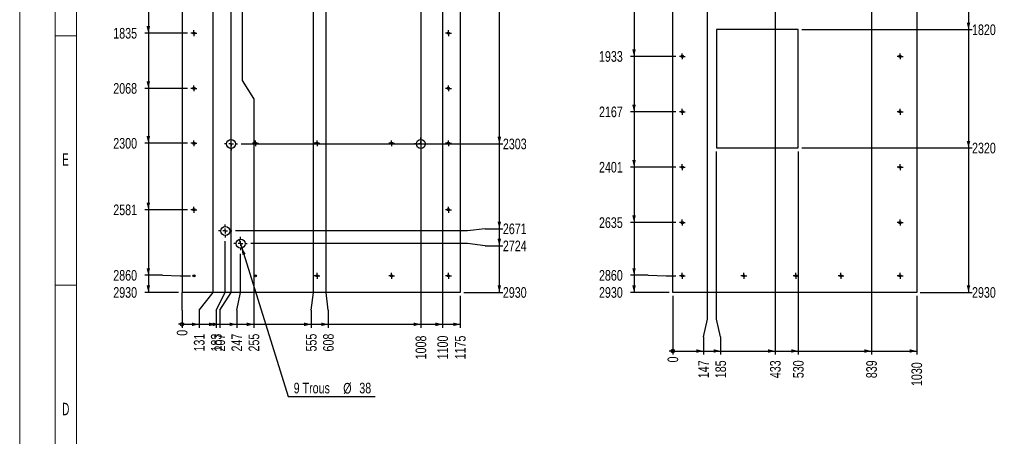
# Model space of a CAD drawing. Header units: millimetres. Extents: x 0 to 841, y 0 to 594.
# Tile 83 of 102: x 0 to 277, y 254 to 372. Entities that reach past the tile are written whole.
import ezdxf

# ---------------------------------------------------------------- set-up
doc = ezdxf.new("R2010")
doc.units = ezdxf.units.MM
doc.linetypes.add('CENTERX2', pattern=[20.32, 12.7, -2.54, 2.54, -2.54])
for name, color, linetype in [('COTES', 1, 'Continuous'), ('NOTES', 6, 'Continuous'), ('TRAIT-MIXTES', 3, 'CENTERX2')]:
    doc.layers.add(name, color=color, linetype=linetype)
doc.layers.add('TRAIT-FORT', color=4, linetype='Continuous', lineweight=25)
doc.styles.add('SLDTEXTSTYLE0', font='TXT', dxfattribs={"width": 0.75})
doc.styles.add('SLDTEXTSTYLE3', font='TXT', dxfattribs={"width": 0.605})
doc.dimstyles.new('SLDDIMSTYLE2', dxfattribs={"dimtxt": 3, "dimasz": 0.333333, "dimexe": 0, "dimexo": 0.0625, "dimgap": 0.75, "dimtad": 0, "dimtih": 1, "dimtoh": 1, "dimdec": 0, "dimlfac": 15, "dimrnd": 1e-09, "dimdsep": 46, "dimtxsty": 'SLDTEXTSTYLE0', "dimblk1": 'ORIGIN', "dimblk2": 'ORIGIN', "dimsah": 1, "dimcen": 0.09, "dimadec": 0, "dimazin": 2, "dimtfac": 1, "dimtdec": 0, "dimtofl": 0, "dimtmove": 0, "dimatfit": 3, "dimldrblk": 'ORIGIN', "dimfxl": 1, "dimfrac": 2, "dimtolj": 1, "dimtzin": 12, "dimarcsym": 0})
doc.dimstyles.new('SLDDIMSTYLE3', dxfattribs={"dimtxt": 3, "dimasz": 2, "dimexe": 0, "dimexo": 0.0625, "dimgap": 0.75, "dimtad": 0, "dimtih": 1, "dimtoh": 1, "dimdec": 0, "dimlfac": 15, "dimrnd": 1e-09, "dimzin": 12, "dimdsep": 46, "dimtxsty": 'SLDTEXTSTYLE0', "dimsah": 1, "dimcen": 0.09, "dimadec": 0, "dimazin": 3, "dimtfac": 1, "dimtdec": 0, "dimtofl": 0, "dimtmove": 0, "dimatfit": 3, "dimfxl": 1, "dimfrac": 2, "dimtolj": 1, "dimtzin": 12, "dimarcsym": 0})
doc.dimstyles.new('SLDDIMSTYLE4', dxfattribs={"dimtxt": 3, "dimasz": 2, "dimexe": 0, "dimexo": 0.0625, "dimgap": 0.75, "dimtad": 0, "dimtih": 1, "dimtoh": 1, "dimdec": 0, "dimlfac": 15, "dimrnd": 1e-09, "dimzin": 12, "dimdsep": 46, "dimtxsty": 'SLDTEXTSTYLE0', "dimblk1": 'NONE', "dimsah": 1, "dimcen": 0, "dimadec": 0, "dimazin": 3, "dimtfac": 1, "dimtdec": 0, "dimtmove": 0, "dimatfit": 3, "dimldrblk": 'NONE', "dimfxl": 1, "dimfrac": 2, "dimtolj": 1, "dimtzin": 12, "dimarcsym": 0})

# ---------------------------------------------------------------- blocks, each defined once
blk = doc.blocks.new('_D_106')
at = {"layer": 'COTES', "color": 1, "transparency": 16777216}
for p, q in [((36.22, 383.39), (36.22, 367.92)), ((47.23, 367.92), (35.22, 367.92))]:
    blk.add_line(p, q, dxfattribs=at)
blk.add_solid([(36.22, 367.92), (36.72, 369.92), (35.72, 369.92)], dxfattribs=at)
at = {"layer": 'COTES', "color": 1, "transparency": 16777216, "insert": (26.35, 369.4), "char_height": 3, "attachment_point": 1, "style": 'SLDTEXTSTYLE0'}
blk.add_mtext('1835', dxfattribs=at)
blk = doc.blocks.new('_D_107')
at = {"layer": 'COTES', "color": 1, "transparency": 16777216}
for p, q in [((36.22, 367.92), (36.22, 352.39)), ((47.23, 352.39), (35.22, 352.39))]:
    blk.add_line(p, q, dxfattribs=at)
blk.add_solid([(36.22, 352.39), (36.72, 354.39), (35.72, 354.39)], dxfattribs=at)
at = {"layer": 'COTES', "color": 1, "transparency": 16777216, "insert": (26.35, 353.87), "char_height": 3, "attachment_point": 1, "style": 'SLDTEXTSTYLE0'}
blk.add_mtext('2068', dxfattribs=at)
blk = doc.blocks.new('_D_108')
at = {"layer": 'COTES', "color": 1, "transparency": 16777216}
for p, q in [((36.22, 352.39), (36.22, 336.92)), ((47.23, 336.92), (35.22, 336.92))]:
    blk.add_line(p, q, dxfattribs=at)
blk.add_solid([(36.22, 336.92), (36.72, 338.92), (35.72, 338.92)], dxfattribs=at)
at = {"layer": 'COTES', "color": 1, "transparency": 16777216, "insert": (26.35, 338.4), "char_height": 3, "attachment_point": 1, "style": 'SLDTEXTSTYLE0'}
blk.add_mtext('2300', dxfattribs=at)
blk = doc.blocks.new('_D_109')
at = {"layer": 'COTES', "color": 1, "transparency": 16777216}
for p, q in [((36.22, 336.92), (36.22, 318.19)), ((47.23, 318.19), (35.22, 318.19))]:
    blk.add_line(p, q, dxfattribs=at)
blk.add_solid([(36.22, 318.19), (36.72, 320.19), (35.72, 320.19)], dxfattribs=at)
at = {"layer": 'COTES', "color": 1, "transparency": 16777216, "insert": (26.35, 319.67), "char_height": 3, "attachment_point": 1, "style": 'SLDTEXTSTYLE0'}
blk.add_mtext('2581', dxfattribs=at)
blk = doc.blocks.new('_D_110')
at = {"layer": 'COTES', "color": 1, "transparency": 16777216}
for p, q in [((36.22, 318.19), (36.22, 299.73)), ((40.22, 299.73), (35.22, 299.73)), ((40.22, 299.73), (45.22, 299.59)), ((45.22, 299.59), (48.05, 299.59))]:
    blk.add_line(p, q, dxfattribs=at)
blk.add_solid([(36.22, 299.73), (36.72, 301.73), (35.72, 301.73)], dxfattribs=at)
at = {"layer": 'COTES', "color": 1, "transparency": 16777216, "insert": (26.35, 301.22), "char_height": 3, "attachment_point": 1, "style": 'SLDTEXTSTYLE0'}
blk.add_mtext('2860', dxfattribs=at)
blk = doc.blocks.new('_D_111')
at = {"layer": 'COTES', "color": 1, "transparency": 16777216}
for p, q in [((36.22, 299.73), (36.22, 294.92)), ((44.71, 294.92), (35.22, 294.92))]:
    blk.add_line(p, q, dxfattribs=at)
blk.add_solid([(36.22, 294.92), (36.72, 296.92), (35.72, 296.92)], dxfattribs=at)
at = {"layer": 'COTES', "color": 1, "transparency": 16777216, "insert": (26.35, 296.4), "char_height": 3, "attachment_point": 1, "style": 'SLDTEXTSTYLE0'}
blk.add_mtext('2930', dxfattribs=at)
blk = doc.blocks.new('_D_120')
at = {"layer": 'COTES', "color": 1, "transparency": 16777216}
for p, q in [((135.04, 401.59), (135.04, 336.74)), ((62.36, 336.74), (136.04, 336.74))]:
    blk.add_line(p, q, dxfattribs=at)
blk.add_solid([(135.04, 336.74), (135.54, 338.74), (134.54, 338.74)], dxfattribs=at)
at = {"layer": 'COTES', "color": 1, "transparency": 16777216, "insert": (136.04, 338.23), "char_height": 3, "attachment_point": 1, "style": 'SLDTEXTSTYLE0'}
blk.add_mtext('2303', dxfattribs=at)
blk = doc.blocks.new('_D_121')
at = {"layer": 'COTES', "color": 1, "transparency": 16777216}
for p, q in [((135.04, 336.74), (135.04, 312.84)), ((126.04, 312.21), (60.75, 312.21)), ((131.04, 312.84), (126.04, 312.21)), ((131.04, 312.84), (136.04, 312.84))]:
    blk.add_line(p, q, dxfattribs=at)
blk.add_solid([(135.04, 312.84), (135.54, 314.84), (134.54, 314.84)], dxfattribs=at)
at = {"layer": 'COTES', "color": 1, "transparency": 16777216, "insert": (136.04, 314.32), "char_height": 3, "attachment_point": 1, "style": 'SLDTEXTSTYLE0'}
blk.add_mtext('2671', dxfattribs=at)
blk = doc.blocks.new('_D_122')
at = {"layer": 'COTES', "color": 1, "transparency": 16777216}
for p, q in [((135.04, 312.84), (135.04, 308.03)), ((126.04, 308.65), (65.07, 308.65)), ((131.04, 308.03), (126.04, 308.65)), ((131.04, 308.03), (136.04, 308.03))]:
    blk.add_line(p, q, dxfattribs=at)
blk.add_solid([(135.04, 308.03), (135.54, 310.03), (134.54, 310.03)], dxfattribs=at)
at = {"layer": 'COTES', "color": 1, "transparency": 16777216, "insert": (136.04, 309.51), "char_height": 3, "attachment_point": 1, "style": 'SLDTEXTSTYLE0'}
blk.add_mtext('2724', dxfattribs=at)
blk = doc.blocks.new('_D_123')
at = {"layer": 'COTES', "color": 1, "transparency": 16777216}
for p, q in [((135.04, 308.03), (135.04, 294.92)), ((125.05, 294.92), (136.04, 294.92))]:
    blk.add_line(p, q, dxfattribs=at)
blk.add_solid([(135.04, 294.92), (135.54, 296.92), (134.54, 296.92)], dxfattribs=at)
at = {"layer": 'COTES', "color": 1, "transparency": 16777216, "insert": (136.04, 296.4), "char_height": 3, "attachment_point": 1, "style": 'SLDTEXTSTYLE0'}
blk.add_mtext('2930', dxfattribs=at)
blk = doc.blocks.new('_ORIGIN')
at = {"color": 0, "linetype": 'ByBlock', "lineweight": -2}
blk.add_line((0, 0), (-1, 0), dxfattribs=at)
blk.add_circle((0, 0), 0.5, dxfattribs=at)
blk = doc.blocks.new('_D_124')
at = {"layer": 'COTES', "color": 1, "transparency": 16777216}
for q in [(45.71, 294.92), (45.71, 284.92)]:
    blk.add_line((45.71, 289.92), q, dxfattribs=at)
blk.add_blockref('_ORIGIN', (45.71, 285.92), dxfattribs=at)
at = {"layer": 'COTES', "color": 1, "transparency": 16777216, "insert": (44.23, 282.7), "char_height": 3, "attachment_point": 1, "rotation": 90, "style": 'SLDTEXTSTYLE0'}
blk.add_mtext('0', dxfattribs=at)
blk = doc.blocks.new('_D_125')
at = {"layer": 'COTES', "color": 1, "transparency": 16777216}
for p, q in [((54.46, 294.92), (54.46, 405.21)), ((50.52, 289.92), (54.46, 294.92)), ((50.52, 289.92), (50.52, 284.92)), ((45.71, 285.92), (50.52, 285.92))]:
    blk.add_line(p, q, dxfattribs=at)
blk.add_solid([(50.52, 285.92), (48.52, 286.42), (48.52, 285.42)], dxfattribs=at)
at = {"layer": 'COTES', "color": 1, "transparency": 16777216, "insert": (49.04, 278.27), "char_height": 3, "attachment_point": 1, "rotation": 90, "style": 'SLDTEXTSTYLE0'}
blk.add_mtext('131', dxfattribs=at)
blk = doc.blocks.new('_D_126')
at = {"layer": 'COTES', "color": 1, "transparency": 16777216}
for p, q in [((57.88, 294.92), (57.88, 309.34)), ((55.33, 289.92), (57.88, 294.92)), ((55.33, 289.92), (55.33, 284.92)), ((50.52, 285.92), (55.33, 285.92))]:
    blk.add_line(p, q, dxfattribs=at)
blk.add_solid([(55.33, 285.92), (53.33, 286.42), (53.33, 285.42)], dxfattribs=at)
at = {"layer": 'COTES', "color": 1, "transparency": 16777216, "insert": (53.85, 278.27), "char_height": 3, "attachment_point": 1, "rotation": 90, "style": 'SLDTEXTSTYLE0'}
blk.add_mtext('183', dxfattribs=at)
blk = doc.blocks.new('_D_127')
at = {"layer": 'COTES', "color": 1, "transparency": 16777216}
for p, q in [((59.52, 294.92), (59.52, 420.66)), ((56.31, 289.92), (59.52, 294.92)), ((56.31, 289.92), (56.31, 284.92)), ((55.33, 285.92), (56.31, 285.92))]:
    blk.add_line(p, q, dxfattribs=at)
blk.add_solid([(56.31, 285.92), (54.31, 286.42), (54.31, 285.42)], dxfattribs=at)
at = {"layer": 'COTES', "color": 1, "transparency": 16777216, "insert": (54.82, 278.27), "char_height": 3, "attachment_point": 1, "rotation": 90, "style": 'SLDTEXTSTYLE0'}
blk.add_mtext('207', dxfattribs=at)
blk = doc.blocks.new('_D_128')
at = {"layer": 'COTES', "color": 1, "transparency": 16777216}
for p, q in [((62.2, 294.92), (62.2, 305.79)), ((61.12, 289.92), (62.2, 294.92)), ((61.12, 289.92), (61.12, 284.92)), ((56.31, 285.92), (61.12, 285.92))]:
    blk.add_line(p, q, dxfattribs=at)
blk.add_solid([(61.12, 285.92), (59.12, 286.42), (59.12, 285.42)], dxfattribs=at)
at = {"layer": 'COTES', "color": 1, "transparency": 16777216, "insert": (59.63, 278.27), "char_height": 3, "attachment_point": 1, "rotation": 90, "style": 'SLDTEXTSTYLE0'}
blk.add_mtext('247', dxfattribs=at)
blk = doc.blocks.new('_D_129')
at = {"layer": 'COTES', "color": 1, "transparency": 16777216}
for p, q in [((62.71, 354.56), (62.71, 400.59)), ((65.93, 349.56), (62.71, 354.56)), ((65.93, 349.56), (65.93, 284.92)), ((61.12, 285.92), (65.93, 285.92))]:
    blk.add_line(p, q, dxfattribs=at)
blk.add_solid([(65.93, 285.92), (63.93, 286.42), (63.93, 285.42)], dxfattribs=at)
at = {"layer": 'COTES', "color": 1, "transparency": 16777216, "insert": (64.44, 278.27), "char_height": 3, "attachment_point": 1, "rotation": 90, "style": 'SLDTEXTSTYLE0'}
blk.add_mtext('255', dxfattribs=at)
blk = doc.blocks.new('_D_130')
at = {"layer": 'COTES', "color": 1, "transparency": 16777216}
for p, q in [((82.71, 294.92), (82.71, 400.59)), ((82.08, 289.92), (82.71, 294.92)), ((82.08, 289.92), (82.08, 284.92)), ((65.93, 285.92), (82.08, 285.92))]:
    blk.add_line(p, q, dxfattribs=at)
blk.add_solid([(82.08, 285.92), (80.08, 286.42), (80.08, 285.42)], dxfattribs=at)
at = {"layer": 'COTES', "color": 1, "transparency": 16777216, "insert": (80.6, 278.27), "char_height": 3, "attachment_point": 1, "rotation": 90, "style": 'SLDTEXTSTYLE0'}
blk.add_mtext('555', dxfattribs=at)
blk = doc.blocks.new('_D_131')
at = {"layer": 'COTES', "color": 1, "transparency": 16777216}
for p, q in [((86.26, 294.92), (86.26, 472.09)), ((86.89, 289.92), (86.26, 294.92)), ((86.89, 289.92), (86.89, 284.92)), ((82.08, 285.92), (86.89, 285.92))]:
    blk.add_line(p, q, dxfattribs=at)
blk.add_solid([(86.89, 285.92), (84.89, 286.42), (84.89, 285.42)], dxfattribs=at)
at = {"layer": 'COTES', "color": 1, "transparency": 16777216, "insert": (85.41, 278.27), "char_height": 3, "attachment_point": 1, "rotation": 90, "style": 'SLDTEXTSTYLE0'}
blk.add_mtext('608', dxfattribs=at)
blk = doc.blocks.new('_D_132')
at = {"layer": 'COTES', "color": 1, "transparency": 16777216}
for p, q in [((112.94, 425.14), (112.94, 284.92)), ((86.89, 285.92), (112.94, 285.92))]:
    blk.add_line(p, q, dxfattribs=at)
blk.add_solid([(112.94, 285.92), (110.94, 286.42), (110.94, 285.42)], dxfattribs=at)
at = {"layer": 'COTES', "color": 1, "transparency": 16777216, "insert": (111.46, 276.05), "char_height": 3, "attachment_point": 1, "rotation": 90, "style": 'SLDTEXTSTYLE0'}
blk.add_mtext('1008', dxfattribs=at)
blk = doc.blocks.new('_D_133')
at = {"layer": 'COTES', "color": 1, "transparency": 16777216}
for p, q in [((119.07, 469.64), (119.07, 284.92)), ((112.94, 285.92), (119.07, 285.92))]:
    blk.add_line(p, q, dxfattribs=at)
blk.add_solid([(119.07, 285.92), (117.07, 286.42), (117.07, 285.42)], dxfattribs=at)
at = {"layer": 'COTES', "color": 1, "transparency": 16777216, "insert": (117.59, 276.05), "char_height": 3, "attachment_point": 1, "rotation": 90, "style": 'SLDTEXTSTYLE0'}
blk.add_mtext('1100', dxfattribs=at)
blk = doc.blocks.new('_D_134')
at = {"layer": 'COTES', "color": 1, "transparency": 16777216}
for p, q in [((124.05, 293.92), (124.05, 284.92)), ((119.07, 285.92), (124.05, 285.92))]:
    blk.add_line(p, q, dxfattribs=at)
blk.add_solid([(124.05, 285.92), (122.05, 286.42), (122.05, 285.42)], dxfattribs=at)
at = {"layer": 'COTES', "color": 1, "transparency": 16777216, "insert": (122.56, 276.05), "char_height": 3, "attachment_point": 1, "rotation": 90, "style": 'SLDTEXTSTYLE0'}
blk.add_mtext('1175', dxfattribs=at)
blk = doc.blocks.new('_D_135')
at = {"layer": 'COTES', "color": 1, "transparency": 16777216}
for p, q in [((61.84, 309.8), (62.55, 307.51)), ((62.55, 307.51), (75.56, 265.55)), ((75.56, 265.55), (100.05, 265.55))]:
    blk.add_line(p, q, dxfattribs=at)
blk.add_solid([(62.55, 307.51), (62.67, 305.45), (63.62, 305.75)], dxfattribs=at)
at = {"layer": 'COTES', "color": 1, "transparency": 16777216, "char_height": 3, "attachment_point": 1, "style": 'SLDTEXTSTYLE0'}
for s, insert in [('9 Trous', (77.14, 269.47)), ('%%c', (91.09, 269.42)), ('38', (95.62, 269.47))]:
    blk.add_mtext(s, dxfattribs=dict(at, insert=insert))
blk = doc.blocks.new('_NONE')
blk = doc.blocks.new('SW_CENTERMARKSYMBOL_9')
at = {"layer": 'TRAIT-MIXTES', "color": 0}
for p, q in [((-0.67, 0), (-0.82, 0)), ((0, 0), (-0.67, 0)), ((0, 0.67), (0, 0.82)), ((0, 0), (0, 0.67)), ((0, 0), (0, -0.67)), ((0, 0), (0.67, 0)), ((0.67, 0), (0.82, 0)), ((0, -0.67), (0, -0.82))]:
    blk.add_line(p, q, dxfattribs=at)
blk = doc.blocks.new('SW_CENTERMARKSYMBOL_10')
at = {"layer": 'TRAIT-MIXTES', "color": 0}
for p, q in [((-0.67, 0), (-0.82, 0)), ((0, 0), (-0.67, 0)), ((0, 0.67), (0, 0.82)), ((0, 0), (0, 0.67)), ((0, 0), (0, -0.67)), ((0, 0), (0.67, 0)), ((0.67, 0), (0.82, 0)), ((0, -0.67), (0, -0.82))]:
    blk.add_line(p, q, dxfattribs=at)
blk = doc.blocks.new('SW_CENTERMARKSYMBOL_11')
at = {"layer": 'TRAIT-MIXTES', "color": 0}
for p, q in [((-0.67, 0), (-0.82, 0)), ((0, 0), (-0.67, 0)), ((0, 0.67), (0, 0.82)), ((0, 0), (0, 0.67)), ((0, 0), (0, -0.67)), ((0, 0), (0.67, 0)), ((0.67, 0), (0.82, 0)), ((0, -0.67), (0, -0.82))]:
    blk.add_line(p, q, dxfattribs=at)
blk = doc.blocks.new('SW_CENTERMARKSYMBOL_12')
at = {"layer": 'TRAIT-MIXTES', "color": 0}
for p, q in [((-0.67, 0), (-0.82, 0)), ((0, 0), (-0.67, 0)), ((0, 0.67), (0, 0.82)), ((0, 0), (0, 0.67)), ((0, 0), (0, -0.67)), ((0, 0), (0.67, 0)), ((0.67, 0), (0.82, 0)), ((0, -0.67), (0, -0.82))]:
    blk.add_line(p, q, dxfattribs=at)
blk = doc.blocks.new('SW_CENTERMARKSYMBOL_15')
at = {"layer": 'TRAIT-MIXTES', "color": 0}
for p, q in [((-0.67, 0), (-0.82, 0)), ((0, 0), (-0.67, 0)), ((0, 0.67), (0, 0.82)), ((0, 0), (0, 0.67)), ((0, 0), (0, -0.67)), ((0, 0), (0.67, 0)), ((0.67, 0), (0.82, 0)), ((0, -0.67), (0, -0.82))]:
    blk.add_line(p, q, dxfattribs=at)
blk = doc.blocks.new('SW_CENTERMARKSYMBOL_16')
at = {"layer": 'TRAIT-MIXTES', "color": 0}
for p, q in [((-0.67, 0), (-0.82, 0)), ((0, 0), (-0.67, 0)), ((0, 0.67), (0, 0.82)), ((0, 0), (0, 0.67)), ((0, 0), (0, -0.67)), ((0, 0), (0.67, 0)), ((0.67, 0), (0.82, 0)), ((0, -0.67), (0, -0.82))]:
    blk.add_line(p, q, dxfattribs=at)
blk = doc.blocks.new('SW_CENTERMARKSYMBOL_17')
at = {"layer": 'TRAIT-MIXTES', "color": 0}
for p, q in [((-0.67, 0), (-0.82, 0)), ((0, 0), (-0.67, 0)), ((0, 0.67), (0, 0.82)), ((0, 0), (0, 0.67)), ((0, 0), (0, -0.67)), ((0, 0), (0.67, 0)), ((0.67, 0), (0.82, 0)), ((0, -0.67), (0, -0.82))]:
    blk.add_line(p, q, dxfattribs=at)
blk = doc.blocks.new('SW_CENTERMARKSYMBOL_18')
at = {"layer": 'TRAIT-MIXTES', "color": 0}
for p, q in [((-0.67, 0), (-0.82, 0)), ((0, 0), (-0.67, 0)), ((0, 0.67), (0, 0.82)), ((0, 0), (0, 0.67)), ((0, 0), (0, -0.67)), ((0, 0), (0.67, 0)), ((0.67, 0), (0.82, 0)), ((0, -0.67), (0, -0.82))]:
    blk.add_line(p, q, dxfattribs=at)
blk = doc.blocks.new('SW_CENTERMARKSYMBOL_19')
at = {"layer": 'TRAIT-MIXTES', "color": 0}
for p, q in [((-0.67, 0), (-0.82, 0)), ((0, 0), (-0.67, 0)), ((0, 0.67), (0, 0.82)), ((0, 0), (0, 0.67)), ((0, 0), (0, -0.67)), ((0, 0), (0.67, 0)), ((0.67, 0), (0.82, 0)), ((0, -0.67), (0, -0.82))]:
    blk.add_line(p, q, dxfattribs=at)
blk = doc.blocks.new('SW_CENTERMARKSYMBOL_28')
at = {"layer": 'TRAIT-MIXTES', "color": 0}
for p, q in [((-0.67, 0), (-0.82, 0)), ((0, 0), (-0.67, 0)), ((0, 0.67), (0, 0.82)), ((0, 0), (0, 0.67)), ((0, 0), (0, -0.67)), ((0, 0), (0.67, 0)), ((0.67, 0), (0.82, 0)), ((0, -0.67), (0, -0.82))]:
    blk.add_line(p, q, dxfattribs=at)
blk = doc.blocks.new('SW_CENTERMARKSYMBOL_29')
at = {"layer": 'TRAIT-MIXTES', "color": 0}
for p, q in [((-0.67, 0), (-0.82, 0)), ((0, 0), (-0.67, 0)), ((0, 0.67), (0, 0.82)), ((0, 0), (0, 0.67)), ((0, 0), (0, -0.67)), ((0, 0), (0.67, 0)), ((0.67, 0), (0.82, 0)), ((0, -0.67), (0, -0.82))]:
    blk.add_line(p, q, dxfattribs=at)
blk = doc.blocks.new('SW_CENTERMARKSYMBOL_30')
at = {"layer": 'TRAIT-MIXTES', "color": 0}
for p, q in [((-0.67, 0), (-0.82, 0)), ((0, 0), (-0.67, 0)), ((0, 0.67), (0, 0.82)), ((0, 0), (0, 0.67)), ((0, 0), (0, -0.67)), ((0, 0), (0.67, 0)), ((0.67, 0), (0.82, 0)), ((0, -0.67), (0, -0.82))]:
    blk.add_line(p, q, dxfattribs=at)
blk = doc.blocks.new('SW_CENTERMARKSYMBOL_31')
at = {"layer": 'TRAIT-MIXTES', "color": 0}
for p, q in [((-0.67, 0), (-0.82, 0)), ((0, 0), (-0.67, 0)), ((0, 0.67), (0, 0.82)), ((0, 0), (0, 0.67)), ((0, 0), (0, -0.67)), ((0, 0), (0.67, 0)), ((0.67, 0), (0.82, 0)), ((0, -0.67), (0, -0.82))]:
    blk.add_line(p, q, dxfattribs=at)
blk = doc.blocks.new('SW_CENTERMARKSYMBOL_32')
at = {"layer": 'TRAIT-MIXTES', "color": 0}
for p, q in [((-0.67, 0), (-0.82, 0)), ((0, 0), (-0.67, 0)), ((0, 0.67), (0, 0.82)), ((0, 0), (0, 0.67)), ((0, 0), (0, -0.67)), ((0, 0), (0.67, 0)), ((0.67, 0), (0.82, 0)), ((0, -0.67), (0, -0.82))]:
    blk.add_line(p, q, dxfattribs=at)
blk = doc.blocks.new('SW_CENTERMARKSYMBOL_39')
at = {"layer": 'TRAIT-MIXTES', "color": 0}
for p, q in [((-1.33, 0), (-1.87, 0)), ((0, 0), (-0.67, 0)), ((0, 1.33), (0, 1.87)), ((0, 0), (0, 0.67)), ((0, 0), (0, -0.67)), ((0, 0), (0.67, 0)), ((1.33, 0), (1.87, 0)), ((0, -1.33), (0, -1.87))]:
    blk.add_line(p, q, dxfattribs=at)
blk = doc.blocks.new('SW_CENTERMARKSYMBOL_40')
at = {"layer": 'TRAIT-MIXTES', "color": 0}
for p, q in [((-1.33, 0), (-1.87, 0)), ((0, 0), (-0.67, 0)), ((0, 1.33), (0, 1.87)), ((0, 0), (0, 0.67)), ((0, 0), (0, -0.67)), ((0, 0), (0.67, 0)), ((1.33, 0), (1.87, 0)), ((0, -1.33), (0, -1.87))]:
    blk.add_line(p, q, dxfattribs=at)
blk = doc.blocks.new('SW_CENTERMARKSYMBOL_41')
at = {"layer": 'TRAIT-MIXTES', "color": 0}
for p, q in [((-1.33, 0), (-1.83, 0)), ((0, 0), (-0.67, 0)), ((0, 1.33), (0, 1.83)), ((0, 0), (0, 0.67)), ((0, 0), (0, -0.67)), ((0, 0), (0.67, 0)), ((1.33, 0), (1.83, 0)), ((0, -1.33), (0, -1.83))]:
    blk.add_line(p, q, dxfattribs=at)
blk = doc.blocks.new('SW_CENTERMARKSYMBOL_42')
at = {"layer": 'TRAIT-MIXTES', "color": 0}
for p, q in [((-1.33, 0), (-1.83, 0)), ((0, 0), (-0.67, 0)), ((0, 1.33), (0, 1.83)), ((0, 0), (0, 0.67)), ((0, 0), (0, -0.67)), ((0, 0), (0.67, 0)), ((1.33, 0), (1.83, 0)), ((0, -1.33), (0, -1.83))]:
    blk.add_line(p, q, dxfattribs=at)
blk = doc.blocks.new('_D_143')
at = {"layer": 'COTES', "color": 1, "transparency": 16777216}
blk.add_line((183.88, 293.92), (183.88, 277.4), dxfattribs=at)
blk.add_blockref('_ORIGIN', (183.88, 278.4), dxfattribs=at)
at = {"layer": 'COTES', "color": 1, "transparency": 16777216, "insert": (182.4, 275.18), "char_height": 3, "attachment_point": 1, "rotation": 90, "style": 'SLDTEXTSTYLE0'}
blk.add_mtext('0', dxfattribs=at)
blk = doc.blocks.new('_D_144')
at = {"layer": 'COTES', "color": 1, "transparency": 16777216}
for p, q in [((193.68, 287.4), (193.68, 451.92)), ((192.54, 282.4), (193.68, 287.4)), ((192.54, 282.4), (192.54, 277.4)), ((183.88, 278.4), (192.54, 278.4))]:
    blk.add_line(p, q, dxfattribs=at)
blk.add_solid([(192.54, 278.4), (190.54, 278.9), (190.54, 277.9)], dxfattribs=at)
at = {"layer": 'COTES', "color": 1, "transparency": 16777216, "insert": (191.05, 270.75), "char_height": 3, "attachment_point": 1, "rotation": 90, "style": 'SLDTEXTSTYLE0'}
blk.add_mtext('147', dxfattribs=at)
blk = doc.blocks.new('_D_145')
at = {"layer": 'COTES', "color": 1, "transparency": 16777216}
for p, q in [((196.22, 287.4), (196.22, 334.59)), ((197.35, 282.4), (196.22, 287.4)), ((197.35, 282.4), (197.35, 277.4)), ((192.54, 278.4), (197.35, 278.4))]:
    blk.add_line(p, q, dxfattribs=at)
blk.add_solid([(197.35, 278.4), (195.35, 278.9), (195.35, 277.9)], dxfattribs=at)
at = {"layer": 'COTES', "color": 1, "transparency": 16777216, "insert": (195.86, 270.75), "char_height": 3, "attachment_point": 1, "rotation": 90, "style": 'SLDTEXTSTYLE0'}
blk.add_mtext('185', dxfattribs=at)
blk = doc.blocks.new('_D_146')
at = {"layer": 'COTES', "color": 1, "transparency": 16777216}
for p, q in [((212.72, 451.92), (212.72, 277.4)), ((197.35, 278.4), (212.72, 278.4))]:
    blk.add_line(p, q, dxfattribs=at)
blk.add_solid([(212.72, 278.4), (210.72, 278.9), (210.72, 277.9)], dxfattribs=at)
at = {"layer": 'COTES', "color": 1, "transparency": 16777216, "insert": (211.24, 270.75), "char_height": 3, "attachment_point": 1, "rotation": 90, "style": 'SLDTEXTSTYLE0'}
blk.add_mtext('433', dxfattribs=at)
blk = doc.blocks.new('_D_147')
at = {"layer": 'COTES', "color": 1, "transparency": 16777216}
for p, q in [((219.22, 334.59), (219.22, 277.4)), ((212.72, 278.4), (219.22, 278.4))]:
    blk.add_line(p, q, dxfattribs=at)
blk.add_solid([(219.22, 278.4), (217.22, 278.9), (217.22, 277.9)], dxfattribs=at)
at = {"layer": 'COTES', "color": 1, "transparency": 16777216, "insert": (217.73, 270.75), "char_height": 3, "attachment_point": 1, "rotation": 90, "style": 'SLDTEXTSTYLE0'}
blk.add_mtext('530', dxfattribs=at)
blk = doc.blocks.new('_D_148')
at = {"layer": 'COTES', "color": 1, "transparency": 16777216}
for p, q in [((239.81, 451.92), (239.81, 277.4)), ((219.22, 278.4), (239.81, 278.4))]:
    blk.add_line(p, q, dxfattribs=at)
blk.add_solid([(239.81, 278.4), (237.81, 278.9), (237.81, 277.9)], dxfattribs=at)
at = {"layer": 'COTES', "color": 1, "transparency": 16777216, "insert": (238.33, 270.75), "char_height": 3, "attachment_point": 1, "rotation": 90, "style": 'SLDTEXTSTYLE0'}
blk.add_mtext('839', dxfattribs=at)
blk = doc.blocks.new('_D_149')
at = {"layer": 'COTES', "color": 1, "transparency": 16777216}
for p, q in [((252.55, 293.92), (252.55, 277.4)), ((239.81, 278.4), (252.55, 278.4))]:
    blk.add_line(p, q, dxfattribs=at)
blk.add_solid([(252.55, 278.4), (250.55, 278.9), (250.55, 277.9)], dxfattribs=at)
at = {"layer": 'COTES', "color": 1, "transparency": 16777216, "insert": (251.06, 268.53), "char_height": 3, "attachment_point": 1, "rotation": 90, "style": 'SLDTEXTSTYLE0'}
blk.add_mtext('1030', dxfattribs=at)
blk = doc.blocks.new('_D_160')
at = {"layer": 'COTES', "color": 1, "transparency": 16777216}
for p, q in [((172.97, 376.99), (172.97, 361.39)), ((184.73, 361.39), (171.97, 361.39))]:
    blk.add_line(p, q, dxfattribs=at)
blk.add_solid([(172.97, 361.39), (173.47, 363.39), (172.47, 363.39)], dxfattribs=at)
at = {"layer": 'COTES', "color": 1, "transparency": 16777216, "insert": (163.1, 362.87), "char_height": 3, "attachment_point": 1, "style": 'SLDTEXTSTYLE0'}
blk.add_mtext('1933', dxfattribs=at)
blk = doc.blocks.new('_D_161')
at = {"layer": 'COTES', "color": 1, "transparency": 16777216}
for p, q in [((172.97, 361.39), (172.97, 345.79)), ((184.73, 345.79), (171.97, 345.79))]:
    blk.add_line(p, q, dxfattribs=at)
blk.add_solid([(172.97, 345.79), (173.47, 347.79), (172.47, 347.79)], dxfattribs=at)
at = {"layer": 'COTES', "color": 1, "transparency": 16777216, "insert": (163.1, 347.27), "char_height": 3, "attachment_point": 1, "style": 'SLDTEXTSTYLE0'}
blk.add_mtext('2167', dxfattribs=at)
blk = doc.blocks.new('_D_162')
at = {"layer": 'COTES', "color": 1, "transparency": 16777216}
for p, q in [((172.97, 345.79), (172.97, 330.19)), ((184.73, 330.19), (171.97, 330.19))]:
    blk.add_line(p, q, dxfattribs=at)
blk.add_solid([(172.97, 330.19), (173.47, 332.19), (172.47, 332.19)], dxfattribs=at)
at = {"layer": 'COTES', "color": 1, "transparency": 16777216, "insert": (163.1, 331.67), "char_height": 3, "attachment_point": 1, "style": 'SLDTEXTSTYLE0'}
blk.add_mtext('2401', dxfattribs=at)
blk = doc.blocks.new('_D_163')
at = {"layer": 'COTES', "color": 1, "transparency": 16777216}
for p, q in [((172.97, 330.19), (172.97, 314.59)), ((184.73, 314.59), (171.97, 314.59))]:
    blk.add_line(p, q, dxfattribs=at)
blk.add_solid([(172.97, 314.59), (173.47, 316.59), (172.47, 316.59)], dxfattribs=at)
at = {"layer": 'COTES', "color": 1, "transparency": 16777216, "insert": (163.1, 316.07), "char_height": 3, "attachment_point": 1, "style": 'SLDTEXTSTYLE0'}
blk.add_mtext('2635', dxfattribs=at)
blk = doc.blocks.new('_D_164')
at = {"layer": 'COTES', "color": 1, "transparency": 16777216}
for p, q in [((172.97, 314.59), (172.97, 299.73)), ((176.97, 299.73), (171.97, 299.73)), ((176.97, 299.73), (181.97, 299.59)), ((181.97, 299.59), (184.73, 299.59))]:
    blk.add_line(p, q, dxfattribs=at)
blk.add_solid([(172.97, 299.73), (173.47, 301.73), (172.47, 301.73)], dxfattribs=at)
at = {"layer": 'COTES', "color": 1, "transparency": 16777216, "insert": (163.1, 301.22), "char_height": 3, "attachment_point": 1, "style": 'SLDTEXTSTYLE0'}
blk.add_mtext('2860', dxfattribs=at)
blk = doc.blocks.new('_D_165')
at = {"layer": 'COTES', "color": 1, "transparency": 16777216}
for p, q in [((172.97, 299.73), (172.97, 294.92)), ((182.88, 294.92), (171.97, 294.92))]:
    blk.add_line(p, q, dxfattribs=at)
blk.add_solid([(172.97, 294.92), (173.47, 296.92), (172.47, 296.92)], dxfattribs=at)
at = {"layer": 'COTES', "color": 1, "transparency": 16777216, "insert": (163.1, 296.4), "char_height": 3, "attachment_point": 1, "style": 'SLDTEXTSTYLE0'}
blk.add_mtext('2930', dxfattribs=at)
blk = doc.blocks.new('_D_169')
at = {"layer": 'COTES', "color": 1, "transparency": 16777216}
for p, q in [((267.13, 391.25), (267.13, 368.92)), ((220.22, 368.92), (268.13, 368.92))]:
    blk.add_line(p, q, dxfattribs=at)
blk.add_solid([(267.13, 368.92), (267.63, 370.92), (266.63, 370.92)], dxfattribs=at)
at = {"layer": 'COTES', "color": 1, "transparency": 16777216, "insert": (268.13, 370.4), "char_height": 3, "attachment_point": 1, "style": 'SLDTEXTSTYLE0'}
blk.add_mtext('1820', dxfattribs=at)
blk = doc.blocks.new('_D_170')
at = {"layer": 'COTES', "color": 1, "transparency": 16777216}
for p, q in [((267.13, 368.92), (267.13, 335.59)), ((220.22, 335.59), (268.13, 335.59))]:
    blk.add_line(p, q, dxfattribs=at)
blk.add_solid([(267.13, 335.59), (267.63, 337.59), (266.63, 337.59)], dxfattribs=at)
at = {"layer": 'COTES', "color": 1, "transparency": 16777216, "insert": (268.13, 337.07), "char_height": 3, "attachment_point": 1, "style": 'SLDTEXTSTYLE0'}
blk.add_mtext('2320', dxfattribs=at)
blk = doc.blocks.new('_D_171')
at = {"layer": 'COTES', "color": 1, "transparency": 16777216}
for p, q in [((267.13, 335.59), (267.13, 294.92)), ((253.55, 294.92), (268.13, 294.92))]:
    blk.add_line(p, q, dxfattribs=at)
blk.add_solid([(267.13, 294.92), (267.63, 296.92), (266.63, 296.92)], dxfattribs=at)
at = {"layer": 'COTES', "color": 1, "transparency": 16777216, "insert": (268.13, 296.4), "char_height": 3, "attachment_point": 1, "style": 'SLDTEXTSTYLE0'}
blk.add_mtext('2930', dxfattribs=at)
blk = doc.blocks.new('SW_CENTERMARKSYMBOL_43')
at = {"layer": 'TRAIT-MIXTES', "color": 0}
for p, q in [((-0.67, 0), (-0.82, 0)), ((0, 0), (-0.67, 0)), ((0, 0.67), (0, 0.82)), ((0, 0), (0, 0.67)), ((0, 0), (0, -0.67)), ((0, 0), (0.67, 0)), ((0.67, 0), (0.82, 0)), ((0, -0.67), (0, -0.82))]:
    blk.add_line(p, q, dxfattribs=at)
blk = doc.blocks.new('SW_CENTERMARKSYMBOL_44')
at = {"layer": 'TRAIT-MIXTES', "color": 0}
for p, q in [((-0.67, 0), (-0.82, 0)), ((0, 0), (-0.67, 0)), ((0, 0.67), (0, 0.82)), ((0, 0), (0, 0.67)), ((0, 0), (0, -0.67)), ((0, 0), (0.67, 0)), ((0.67, 0), (0.82, 0)), ((0, -0.67), (0, -0.82))]:
    blk.add_line(p, q, dxfattribs=at)
blk = doc.blocks.new('SW_CENTERMARKSYMBOL_45')
at = {"layer": 'TRAIT-MIXTES', "color": 0}
for p, q in [((-0.67, 0), (-0.82, 0)), ((0, 0), (-0.67, 0)), ((0, 0.67), (0, 0.82)), ((0, 0), (0, 0.67)), ((0, 0), (0, -0.67)), ((0, 0), (0.67, 0)), ((0.67, 0), (0.82, 0)), ((0, -0.67), (0, -0.82))]:
    blk.add_line(p, q, dxfattribs=at)
blk = doc.blocks.new('SW_CENTERMARKSYMBOL_46')
at = {"layer": 'TRAIT-MIXTES', "color": 0}
for p, q in [((-0.67, 0), (-0.82, 0)), ((0, 0), (-0.67, 0)), ((0, 0.67), (0, 0.82)), ((0, 0), (0, 0.67)), ((0, 0), (0, -0.67)), ((0, 0), (0.67, 0)), ((0.67, 0), (0.82, 0)), ((0, -0.67), (0, -0.82))]:
    blk.add_line(p, q, dxfattribs=at)
blk = doc.blocks.new('SW_CENTERMARKSYMBOL_48')
at = {"layer": 'TRAIT-MIXTES', "color": 0}
for p, q in [((-0.67, 0), (-0.82, 0)), ((0, 0), (-0.67, 0)), ((0, 0.67), (0, 0.82)), ((0, 0), (0, 0.67)), ((0, 0), (0, -0.67)), ((0, 0), (0.67, 0)), ((0.67, 0), (0.82, 0)), ((0, -0.67), (0, -0.82))]:
    blk.add_line(p, q, dxfattribs=at)
blk = doc.blocks.new('SW_CENTERMARKSYMBOL_49')
at = {"layer": 'TRAIT-MIXTES', "color": 0}
for p, q in [((-0.67, 0), (-0.82, 0)), ((0, 0), (-0.67, 0)), ((0, 0.67), (0, 0.82)), ((0, 0), (0, 0.67)), ((0, 0), (0, -0.67)), ((0, 0), (0.67, 0)), ((0.67, 0), (0.82, 0)), ((0, -0.67), (0, -0.82))]:
    blk.add_line(p, q, dxfattribs=at)
blk = doc.blocks.new('SW_CENTERMARKSYMBOL_50')
at = {"layer": 'TRAIT-MIXTES', "color": 0}
for p, q in [((-0.67, 0), (-0.82, 0)), ((0, 0), (-0.67, 0)), ((0, 0.67), (0, 0.82)), ((0, 0), (0, 0.67)), ((0, 0), (0, -0.67)), ((0, 0), (0.67, 0)), ((0.67, 0), (0.82, 0)), ((0, -0.67), (0, -0.82))]:
    blk.add_line(p, q, dxfattribs=at)
blk = doc.blocks.new('SW_CENTERMARKSYMBOL_51')
at = {"layer": 'TRAIT-MIXTES', "color": 0}
for p, q in [((-0.67, 0), (-0.82, 0)), ((0, 0), (-0.67, 0)), ((0, 0.67), (0, 0.82)), ((0, 0), (0, 0.67)), ((0, 0), (0, -0.67)), ((0, 0), (0.67, 0)), ((0.67, 0), (0.82, 0)), ((0, -0.67), (0, -0.82))]:
    blk.add_line(p, q, dxfattribs=at)
blk = doc.blocks.new('SW_CENTERMARKSYMBOL_63')
at = {"layer": 'TRAIT-MIXTES', "color": 0}
for p, q in [((-0.67, 0), (-0.82, 0)), ((0, 0), (-0.67, 0)), ((0, 0.67), (0, 0.82)), ((0, 0), (0, 0.67)), ((0, 0), (0, -0.67)), ((0, 0), (0.67, 0)), ((0.67, 0), (0.82, 0)), ((0, -0.67), (0, -0.82))]:
    blk.add_line(p, q, dxfattribs=at)
blk = doc.blocks.new('SW_CENTERMARKSYMBOL_64')
at = {"layer": 'TRAIT-MIXTES', "color": 0}
for p, q in [((-0.67, 0), (-0.82, 0)), ((0, 0), (-0.67, 0)), ((0, 0.67), (0, 0.82)), ((0, 0), (0, 0.67)), ((0, 0), (0, -0.67)), ((0, 0), (0.67, 0)), ((0.67, 0), (0.82, 0)), ((0, -0.67), (0, -0.82))]:
    blk.add_line(p, q, dxfattribs=at)
blk = doc.blocks.new('SW_CENTERMARKSYMBOL_65')
at = {"layer": 'TRAIT-MIXTES', "color": 0}
for p, q in [((-0.67, 0), (-0.82, 0)), ((0, 0), (-0.67, 0)), ((0, 0.67), (0, 0.82)), ((0, 0), (0, 0.67)), ((0, 0), (0, -0.67)), ((0, 0), (0.67, 0)), ((0.67, 0), (0.82, 0)), ((0, -0.67), (0, -0.82))]:
    blk.add_line(p, q, dxfattribs=at)
blk = doc.blocks.new('SW_CENTERMARKSYMBOL_66')
at = {"layer": 'TRAIT-MIXTES', "color": 0}
for p, q in [((-0.67, 0), (-0.82, 0)), ((0, 0), (-0.67, 0)), ((0, 0.67), (0, 0.82)), ((0, 0), (0, 0.67)), ((0, 0), (0, -0.67)), ((0, 0), (0.67, 0)), ((0.67, 0), (0.82, 0)), ((0, -0.67), (0, -0.82))]:
    blk.add_line(p, q, dxfattribs=at)
blk = doc.blocks.new('SW_CENTERMARKSYMBOL_67')
at = {"layer": 'TRAIT-MIXTES', "color": 0}
for p, q in [((-0.67, 0), (-0.82, 0)), ((0, 0), (-0.67, 0)), ((0, 0.67), (0, 0.82)), ((0, 0), (0, 0.67)), ((0, 0), (0, -0.67)), ((0, 0), (0.67, 0)), ((0.67, 0), (0.82, 0)), ((0, -0.67), (0, -0.82))]:
    blk.add_line(p, q, dxfattribs=at)

msp = doc.modelspace()

# ---------------------------------------------------------------- linework, layer by layer
at = {"color": 7, "linetype": 'Continuous', "lineweight": 18}
for p, q in [((0.00104, -0.05693), (0.00104, 593.94307)), ((10.00104, 9.94307), (10.00104, 583.94307)), ((16.00104, 15.94307), (16.00104, 577.94307)), ((16.00104, 367.19307), (10.00104, 367.19307)), ((16.00104, 296.94307), (10.00104, 296.94307))]:
    msp.add_line(p, q, dxfattribs=at)
at = {"layer": 'TRAIT-FORT', "color": 4, "linetype": 'Continuous', "lineweight": 25}
for p, q in [((45.71282, 490.25232), (45.71282, 294.91898)), ((124.04615, 490.25232), (124.04615, 294.91898)), ((183.88347, 294.91898), (183.88347, 490.25232)), ((252.5488, 490.25232), (252.5488, 294.91898)), ((219.21547, 368.91898), (196.21547, 368.91898)), ((196.21547, 368.91898), (196.21547, 335.58565)), ((219.21547, 335.58565), (219.21547, 368.91898)), ((196.21547, 335.58565), (219.21547, 335.58565)), ((124.04615, 294.91898), (45.71282, 294.91898)), ((252.5488, 294.91898), (183.88347, 294.91898))]:
    msp.add_line(p, q, dxfattribs=at)
for centre, radius in [((49.04615, 367.91898), 0.31333), ((49.04615, 367.91898), 0.15), ((120.71282, 367.91898), 0.31333), ((120.71282, 367.91898), 0.15), ((186.5488, 361.38565), 0.31333), ((186.5488, 361.38565), 0.15), ((247.88214, 361.38565), 0.31333), ((247.88214, 361.38565), 0.15), ((49.04615, 352.38565), 0.31333), ((49.04615, 352.38565), 0.15), ((120.71282, 352.38565), 0.31333), ((120.71282, 352.38565), 0.15), ((186.5488, 345.78565), 0.31333), ((186.5488, 345.78565), 0.15), ((247.88214, 345.78565), 0.31333), ((247.88214, 345.78565), 0.15), ((49.04615, 336.91898), 0.31333), ((49.04615, 336.91898), 0.15), ((59.52211, 336.74481), 1.26667), ((66.37949, 336.91898), 0.31333), ((66.37949, 336.91898), 0.15), ((83.71282, 336.91898), 0.31333), ((83.71282, 336.91898), 0.15), ((104.71282, 336.91898), 0.31333), ((104.71282, 336.91898), 0.15), ((112.94302, 336.74481), 1.26667), ((120.71282, 336.91898), 0.31333), ((120.71282, 336.91898), 0.15), ((186.5488, 330.18565), 0.31333), ((186.5488, 330.18565), 0.15), ((247.88214, 330.18565), 0.31333), ((247.88214, 330.18565), 0.15), ((49.04615, 318.18565), 0.31333), ((49.04615, 318.18565), 0.15), ((120.71282, 318.18565), 0.31333), ((120.71282, 318.18565), 0.15), ((57.88099, 312.20958), 1.26667), ((186.5488, 314.58565), 0.31333), ((186.5488, 314.58565), 0.15), ((247.88214, 314.58565), 0.31333), ((247.88214, 314.58565), 0.15), ((62.19887, 308.6537), 1.26667), ((49.04615, 299.58565), 0.31333), ((49.04615, 299.58565), 0.15), ((66.37949, 299.58565), 0.31333), ((66.37949, 299.58565), 0.15), ((83.71282, 299.58565), 0.31333), ((83.71282, 299.58565), 0.15), ((104.71282, 299.58565), 0.31333), ((104.71282, 299.58565), 0.15), ((120.71282, 299.58565), 0.31333), ((120.71282, 299.58565), 0.15), ((186.5488, 299.58565), 0.31333), ((186.5488, 299.58565), 0.15), ((203.88214, 299.58565), 0.31333), ((203.88214, 299.58565), 0.15), ((218.5488, 299.58565), 0.31333), ((218.5488, 299.58565), 0.15), ((231.21547, 299.58565), 0.31333), ((231.21547, 299.58565), 0.15), ((247.88214, 299.58565), 0.31333), ((247.88214, 299.58565), 0.15)]:
    msp.add_circle(centre, radius, dxfattribs=at)

# ---------------------------------------------------------------- block references
at = {"layer": 'TRAIT-MIXTES', "color": 3}
for name, p in [('SW_CENTERMARKSYMBOL_12', (49.04615, 367.91898)), ('SW_CENTERMARKSYMBOL_9', (120.71282, 367.91898)), ('SW_CENTERMARKSYMBOL_46', (186.5488, 361.38565)), ('SW_CENTERMARKSYMBOL_51', (247.88214, 361.38565)), ('SW_CENTERMARKSYMBOL_11', (49.04615, 352.38565)), ('SW_CENTERMARKSYMBOL_10', (120.71282, 352.38565)), ('SW_CENTERMARKSYMBOL_45', (186.5488, 345.78565)), ('SW_CENTERMARKSYMBOL_50', (247.88214, 345.78565)), ('SW_CENTERMARKSYMBOL_41', (59.52211, 336.74481)), ('SW_CENTERMARKSYMBOL_42', (112.94302, 336.74481)), ('SW_CENTERMARKSYMBOL_32', (49.04615, 336.91898)), ('SW_CENTERMARKSYMBOL_31', (66.37949, 336.91898)), ('SW_CENTERMARKSYMBOL_30', (83.71282, 336.91898)), ('SW_CENTERMARKSYMBOL_29', (104.71282, 336.91898)), ('SW_CENTERMARKSYMBOL_28', (120.71282, 336.91898)), ('SW_CENTERMARKSYMBOL_44', (186.5488, 330.18565)), ('SW_CENTERMARKSYMBOL_49', (247.88214, 330.18565)), ('SW_CENTERMARKSYMBOL_16', (49.04615, 318.18565)), ('SW_CENTERMARKSYMBOL_15', (120.71282, 318.18565)), ('SW_CENTERMARKSYMBOL_39', (57.88099, 312.20958)), ('SW_CENTERMARKSYMBOL_43', (186.5488, 314.58565)), ('SW_CENTERMARKSYMBOL_48', (247.88214, 314.58565)), ('SW_CENTERMARKSYMBOL_40', (62.19887, 308.6537)), ('SW_CENTERMARKSYMBOL_19', (83.71282, 299.58565)), ('SW_CENTERMARKSYMBOL_18', (104.71282, 299.58565)), ('SW_CENTERMARKSYMBOL_17', (120.71282, 299.58565)), ('SW_CENTERMARKSYMBOL_67', (186.5488, 299.58565)), ('SW_CENTERMARKSYMBOL_66', (203.88214, 299.58565)), ('SW_CENTERMARKSYMBOL_65', (218.5488, 299.58565)), ('SW_CENTERMARKSYMBOL_64', (231.21547, 299.58565)), ('SW_CENTERMARKSYMBOL_63', (247.88214, 299.58565))]:
    msp.add_blockref(name, p, dxfattribs=at)

# ---------------------------------------------------------------- texts
at = {"layer": 'NOTES', "color": 211, "char_height": 3.5, "attachment_point": 1, "style": 'SLDTEXTSTYLE3'}
for s, insert in [('E', (11.93437, 334.0687)), ('D', (11.93437, 263.8187))]:
    msp.add_mtext(s, dxfattribs=dict(at, insert=insert))

# ---------------------------------------------------------------- dimensions: what is measured, and where the dimension line sits
at = {"layer": 'COTES', "color": 1}
for feature_location, offset, dtype, origin, dimstyle, picture, middle in [((48.22949, 367.91898), (-13.01157, 0), 0, (45.71282, 490.25232), 'SLDDIMSTYLE3', '_D_106', (30.78458, 367.91898)), ((48.22949, 352.38565), (-13.01157, 0), 0, (45.71282, 490.25232), 'SLDDIMSTYLE3', '_D_107', (30.78458, 352.38565)), ((48.22949, 336.91898), (-13.01157, 0), 0, (45.71282, 490.25232), 'SLDDIMSTYLE3', '_D_108', (30.78458, 336.91898)), ((48.22949, 318.18565), (-13.01157, 0), 0, (45.71282, 490.25232), 'SLDDIMSTYLE3', '_D_109', (30.78458, 318.18565)), ((49.04615, 299.58565), (-13.82824, 0.14346), 0, (45.71282, 490.25232), 'SLDDIMSTYLE3', '_D_110', (30.78458, 299.72911)), ((45.71282, 294.91898), (-10.49491, 0), 0, (45.71282, 490.25232), 'SLDDIMSTYLE3', '_D_111', (30.78458, 294.91898)), ((59.74765, 312.20958), (76.29587, 0.62712), 0, (124.04615, 490.25232), 'SLDDIMSTYLE3', '_D_121', (140.47685, 312.8367)), ((61.35544, 336.74481), (74.68808, 0), 0, (124.04615, 490.25232), 'SLDDIMSTYLE3', '_D_120', (140.47685, 336.74481)), ((64.06554, 308.6537), (71.97798, -0.62712), 0, (124.04615, 490.25232), 'SLDDIMSTYLE3', '_D_122', (140.47685, 308.02658)), ((124.04615, 294.91898), (11.99737, 0), 0, (124.04615, 490.25232), 'SLDDIMSTYLE3', '_D_123', (140.47685, 294.91898)), ((185.73214, 361.38565), (-13.761, 0), 0, (183.88347, 490.25232), 'SLDDIMSTYLE3', '_D_160', (167.5378, 361.38565)), ((185.73214, 345.78565), (-13.761, 0), 0, (183.88347, 490.25232), 'SLDDIMSTYLE3', '_D_161', (167.5378, 345.78565)), ((185.73214, 330.18565), (-13.761, 0), 0, (183.88347, 490.25232), 'SLDDIMSTYLE3', '_D_162', (167.5378, 330.18565)), ((185.73214, 314.58565), (-13.761, 0), 0, (183.88347, 490.25232), 'SLDDIMSTYLE3', '_D_163', (167.5378, 314.58565)), ((185.73214, 299.58565), (-13.761, 0.14346), 0, (183.88347, 490.25232), 'SLDDIMSTYLE3', '_D_164', (167.5378, 299.72911)), ((183.88347, 294.91898), (-11.91234, 0), 0, (183.88347, 490.25232), 'SLDDIMSTYLE3', '_D_165', (167.5378, 294.91898)), ((219.21547, 368.91898), (48.91561, 0), 0, (252.5488, 490.25232), 'SLDDIMSTYLE3', '_D_169', (272.56441, 368.91898)), ((219.21547, 335.58565), (48.91561, 0), 0, (252.5488, 490.25232), 'SLDDIMSTYLE3', '_D_170', (272.56441, 335.58565)), ((252.5488, 294.91898), (15.58228, 0), 0, (252.5488, 490.25232), 'SLDDIMSTYLE3', '_D_171', (272.56441, 294.91898)), ((86.26057, 473.09287), (0.63119, -188.17389), 1, (45.71282, 294.91898), 'SLDDIMSTYLE3', '_D_131', (86.89175, 281.59398)), ((119.07096, 470.63653), (0, -185.71755), 1, (45.71282, 294.91898), 'SLDDIMSTYLE3', '_D_133', (119.07096, 280.48565)), ((193.6752, 452.91976), (-1.13493, -175.5234), 1, (183.88347, 294.91898), 'SLDDIMSTYLE3', '_D_144', (192.54027, 274.07136)), ((212.72454, 452.91976), (0, -175.5234), 1, (183.88347, 294.91898), 'SLDDIMSTYLE3', '_D_146', (212.72454, 274.07136)), ((239.81192, 452.91976), (0, -175.5234), 1, (183.88347, 294.91898), 'SLDDIMSTYLE3', '_D_148', (239.81192, 274.07136)), ((112.94302, 426.13866), (0, -141.21968), 1, (45.71282, 294.91898), 'SLDDIMSTYLE3', '_D_132', (112.94302, 280.48565)), ((59.52211, 421.65858), (-3.21477, -136.7396), 1, (45.71282, 294.91898), 'SLDDIMSTYLE3', '_D_127', (56.30734, 281.59398)), ((54.46249, 406.20715), (-3.93955, -121.28817), 1, (45.71282, 294.91898), 'SLDDIMSTYLE3', '_D_125', (50.52294, 281.59398)), ((62.71282, 401.58565), (3.21477, -116.66667), 1, (45.71282, 294.91898), 'SLDDIMSTYLE3', '_D_129', (65.92759, 281.59398)), ((82.71282, 401.58565), (-0.63119, -116.66667), 1, (45.71282, 294.91898), 'SLDDIMSTYLE3', '_D_130', (82.08163, 281.59398)), ((196.21547, 335.58565), (1.13493, -58.18929), 1, (183.88347, 294.91898), 'SLDDIMSTYLE3', '_D_145', (197.3504, 274.07136)), ((219.21547, 335.58565), (0, -58.18929), 1, (183.88347, 294.91898), 'SLDDIMSTYLE3', '_D_147', (219.21547, 274.07136)), ((57.88099, 310.34291), (-2.54792, -25.42393), 1, (45.71282, 294.91898), 'SLDDIMSTYLE3', '_D_126', (55.33307, 281.59398)), ((62.19887, 306.78703), (-1.0814, -21.86805), 1, (45.71282, 294.91898), 'SLDDIMSTYLE3', '_D_128', (61.11746, 281.59398)), ((45.7128185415, 294.9189818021), (0, -10), 1, (45.7128185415, 294.9189818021), 'SLDDIMSTYLE2', '_D_124', (45.7128185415, 283.81064845)), ((124.04615, 294.91898), (0, -10), 1, (45.71282, 294.91898), 'SLDDIMSTYLE3', '_D_134', (124.04615, 280.48565)), ((183.8834693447, 294.9189818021), (0, -17.5226238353), 1, (183.8834693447, 294.9189818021), 'SLDDIMSTYLE2', '_D_143', (183.8834693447, 276.2880246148)), ((252.5488, 294.91898), (0, -17.52262), 1, (183.88347, 294.91898), 'SLDDIMSTYLE3', '_D_149', (252.5488, 272.96302))]:
    dim = msp.add_ordinate_dim(feature_location=feature_location, offset=offset, dtype=dtype, origin=origin, dimstyle=dimstyle, dxfattribs=at)
    dim.commit()
    dim.dimension.update_dxf_attribs({"geometry": picture, "text_midpoint": middle})
dim = msp.add_diameter_dim_2p(p1=(61.84367, 309.79992), p2=(62.55407, 307.50747), text='9 Trous %%c38', dimstyle='SLDDIMSTYLE4', dxfattribs=at)
dim.commit()
dim.dimension.update_dxf_attribs({"geometry": '_D_135', "text_midpoint": (88.5968, 267.95662), "dimtype": 163})

doc.saveas('drawing.dxf')
